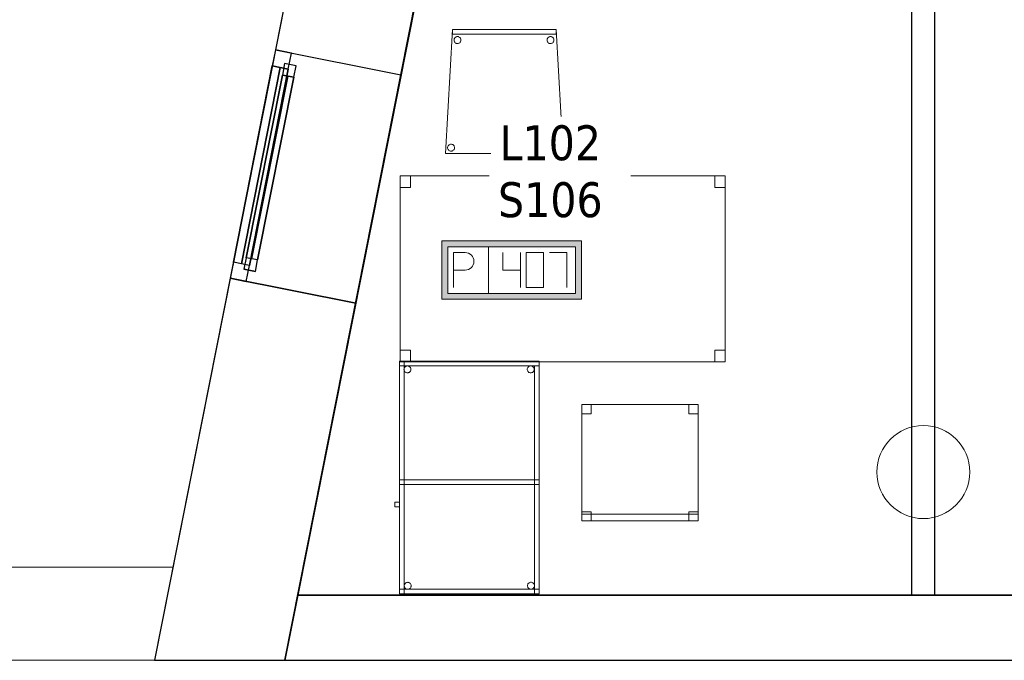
# Model space of a CAD drawing. Header units: metres. Extents: x 391.1 to 427.5, y 12.7 to 28.4.
# Tile 2 of 139: x 397.1 to 401.3, y 12.8 to 15.6. Entities that reach past the tile are written whole.
import ezdxf

# ---------------------------------------------------------------- set-up
doc = ezdxf.new("R2010")
doc.units = ezdxf.units.M
doc.layers.add('01_CARPINTERIA', color=5, linetype='Continuous', lineweight=25, true_color=0x0000ff)
doc.layers.add('01_SUELOS', color=7, linetype='Continuous', lineweight=25, true_color=0x007f00)
for name, color, linetype, lineweight in [('02_MOBILIARIO', 7, 'Continuous', 18), ('A-COLS-____-MCUT', 7, 'Continuous', 18), ('A-COLS-____-OTLN', 7, 'Continuous', 18), ('A-DETL-____-MBND', 7, 'Continuous', 18), ('A-GENM-____-OTLN', 7, 'Continuous', 18), ('A-WALL-____-MCUT', 7, 'Continuous', 25), ('A-WALL-____-OTLN', 7, 'Continuous', 25), ('E-ELEC-FIXT-IDEN', 7, 'Continuous', 30)]:
    doc.layers.add(name, color=color, linetype=linetype, lineweight=lineweight)
doc.styles.add('Tahoma_3', font='tahoma.ttf', dxfattribs={"height": 0.15})

# ---------------------------------------------------------------- blocks, each defined once
blk = doc.blocks.new('Family - Envans P1-154547-04_ELEC_P1')
at = {"layer": 'A-DETL-____-MBND', "color": 253, "true_color": 0xaaaaaa}
for p, q in [((5.8606, 0.4), (0, 0.4)), ((0, 0.4), (5.8606, 0.4)), ((5.7813, 0), (5.8606, 0.4)), ((5.8606, 0.4), (5.7813, 0)), ((0, 0), (5.7813, 0)), ((5.7813, 0), (0, 0)), ((0, 0), (5.7813, 0))]:
    blk.add_line(p, q, dxfattribs=at)
blk = doc.blocks.new('Forma directa - LONDR55-XX_ZZ-ARQ-CAA-M3D-Londres55-154575-04_ELEC_P1')
at = {"layer": '01_CARPINTERIA', "color": 161, "true_color": 0xaaaaff}
for p, q in [((0.1, 0.1), (0.05, 0.1)), ((0.05, 0.1), (0.05, 0.05)), ((0.1, 0.1), (0.05, 0.1)), ((0.05, 0.1), (0.05, 0.05)), ((0.1, 0.05), (0.1, 0.1)), ((0.1, 0.1), (0.1, 0.05)), ((0.1, 0.1), (0.9, 0.1)), ((0.9, 0.1), (0.1, 0.1)), ((0.1, 0.1), (0.1, 0.05)), ((0.1, 0.05), (0.1, 0.1)), ((0.9, 0.1), (0.9, 0.05)), ((0.9, 0.1), (0.9, 0.05)), ((0.95, 0.1), (0.9, 0.1)), ((0.9, 0.1), (0.9, 0.05)), ((0.95, 0.1), (0.9, 0.1)), ((0.9, 0.1), (0.9, 0.05)), ((0.95, 0.05), (0.95, 0.1)), ((0.95, 0.1), (0.95, 0.05)), ((0.07, 0.07), (0, 0.07)), ((0, 0.07), (0, 0)), ((0.07, 0.07), (0, 0.07)), ((0, 0.07), (0, 0)), ((0.05, 0.05), (0.1, 0.05)), ((0.05, 0.05), (0.1, 0.05)), ((0.07, 0), (0.07, 0.07)), ((0.07, 0.07), (0.07, 0)), ((0.07, 0.07), (0.93, 0.07)), ((0.93, 0.07), (0.07, 0.07)), ((0.07, 0.07), (0.07, 0)), ((0.07, 0), (0.07, 0.07)), ((0.9, 0.075), (0.1, 0.075)), ((0.9, 0.075), (0.1, 0.075)), ((0.1, 0.05), (0.9, 0.05)), ((0.9, 0.05), (0.1, 0.05)), ((0.9, 0.05), (0.95, 0.05)), ((0.9, 0.05), (0.95, 0.05)), ((1, 0.07), (0.93, 0.07)), ((0.93, 0.07), (0.93, 0)), ((1, 0.07), (0.93, 0.07)), ((0.93, 0.07), (0.93, 0)), ((0.93, 0.07), (0.93, 0)), ((0.93, 0.07), (0.93, 0)), ((1, 0), (1, 0.07)), ((1, 0.07), (1, 0)), ((0, 0), (0.07, 0)), ((0, 0), (0.07, 0)), ((0.93, 0.035), (0.07, 0.035)), ((0.07, 0.035), (0.93, 0.035)), ((0.07, 0), (0.93, 0)), ((0.93, 0), (0.07, 0)), ((0.93, 0), (1, 0)), ((0.93, 0), (1, 0))]:
    blk.add_line(p, q, dxfattribs=at)
blk = doc.blocks.new('Forma directa - Finestra P1-154579-04_ELEC_P1')
at = {"xscale": 1.0000000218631, "yscale": 1.0000000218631, "zscale": 1.0000000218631}
blk.add_blockref('Forma directa - LONDR55-XX_ZZ-ARQ-CAA-M3D-Londres55-154575-04_ELEC_P1', (0, 0), dxfattribs=at)
blk = doc.blocks.new('Family - Envans P1-154759-04_ELEC_P1')
at = {"layer": 'A-WALL-____-MCUT', "color": 253, "true_color": 0xaaaaaa}
for p, q in [((3.063, 0.1), (0, 0.1)), ((0, 0.1), (0, 0)), ((3.063, 0), (3.063, 0.1)), ((0, 0), (3.063, 0))]:
    blk.add_line(p, q, dxfattribs=at)
at = {"layer": 'A-WALL-____-OTLN', "color": 253, "true_color": 0xaaaaaa}
for p, q in [((3.063, 0.1), (0, 0.1)), ((0, 0.1), (0, 0)), ((3.063, 0), (3.063, 0.1)), ((0, 0), (3.063, 0))]:
    blk.add_line(p, q, dxfattribs=at)
at = {"layer": 'A-WALL-____-OTLN', "color": 253, "lineweight": 18, "true_color": 0xaaaaaa}
blk.add_line((0, 0), (3.063, 0), dxfattribs=at)
blk = doc.blocks.new('Family - Cadira d_Oficina_P1-154865-04_ELEC_P1')
at = {"layer": 'A-DETL-____-MBND', "color": 253, "true_color": 0xaaaaaa}
for p, q in [((0, 0), (0, 0.5)), ((0, 0.5), (0.5, 0.5)), ((0, 0.5), (0, 0)), ((0.5, 0.5), (0, 0.5)), ((0, 0.5), (0.04, 0.5)), ((0, 0.46), (0, 0.5)), ((0.04, 0.5), (0, 0.5)), ((0, 0.5), (0, 0.46)), ((0.04, 0.5), (0.04, 0.46)), ((0.04, 0.46), (0.04, 0.5)), ((0.46, 0.5), (0.5, 0.5)), ((0.46, 0.46), (0.46, 0.5)), ((0.5, 0.5), (0.46, 0.5)), ((0.46, 0.5), (0.46, 0.46)), ((0.5, 0.5), (0.5, 0)), ((0.5, 0), (0.5, 0.5)), ((0.5, 0.5), (0.5, 0.46)), ((0.5, 0.46), (0.5, 0.5)), ((0.04, 0.46), (0, 0.46)), ((0, 0.46), (0.04, 0.46)), ((0.5, 0.46), (0.46, 0.46)), ((0.46, 0.46), (0.5, 0.46)), ((0, 0.04), (0.04, 0.04)), ((0, 0), (0, 0.04)), ((0.04, 0.04), (0, 0.04)), ((0, 0.04), (0, 0)), ((0, 0.03), (0.5, 0.03)), ((0, 0), (0, 0.03)), ((0.5, 0.03), (0, 0.03)), ((0, 0.03), (0, 0)), ((0.04, 0), (0, 0)), ((0, 0), (0.04, 0)), ((0.5, 0), (0, 0)), ((0, 0), (0.5, 0)), ((0.5, 0), (0, 0)), ((0, 0), (0.5, 0)), ((0.04, 0.04), (0.04, 0)), ((0.04, 0), (0.04, 0.04)), ((0.46, 0.04), (0.5, 0.04)), ((0.46, 0), (0.46, 0.04)), ((0.5, 0.04), (0.46, 0.04)), ((0.46, 0.04), (0.46, 0)), ((0.46, 0), (0.5, 0)), ((0.5, 0.04), (0.5, 0)), ((0.5, 0), (0.5, 0.04)), ((0.5, 0.03), (0.5, 0)), ((0.5, 0), (0.5, 0.03)), ((0.5, 0), (0.46, 0))]:
    blk.add_line(p, q, dxfattribs=at)
blk = doc.blocks.new('Family - Façana nord-oest P1-154876-04_ELEC_P1')
at = {"layer": 'A-WALL-____-MCUT', "color": 253, "true_color": 0xaaaaaa}
for p, q in [((3.1463, 0.55), (2.5863, 0.55)), ((3.1463, 0), (3.1463, 0.55)), ((4.1463, 0.55), (4.1463, 0)), ((5.711, 0.55), (4.1463, 0.55)), ((5.8199, 0), (5.711, 0.55)), ((2.5863, 0), (3.1463, 0)), ((4.1463, 0), (5.8199, 0))]:
    blk.add_line(p, q, dxfattribs=at)
at = {"layer": 'A-WALL-____-OTLN', "color": 253, "true_color": 0xaaaaaa}
for p, q in [((5.711, 0.55), (0, 0.55)), ((3.1463, 0), (3.1463, 0.55)), ((4.1463, 0.55), (3.1463, 0.55)), ((4.1463, 0), (4.1463, 0.55)), ((5.8199, 0), (5.711, 0.55)), ((0, 0), (5.8199, 0)), ((3.1463, 0), (4.1463, 0))]:
    blk.add_line(p, q, dxfattribs=at)
at = {"layer": 'A-WALL-____-OTLN', "color": 253, "lineweight": 18, "true_color": 0xaaaaaa}
blk.add_line((0, 0), (5.8199, 0), dxfattribs=at)
blk = doc.blocks.new('Family - Vano de Finestra P1-154878-04_ELEC_P1')
at = {"layer": 'A-GENM-____-OTLN', "color": 253, "true_color": 0xaaaaaa}
for p, q in [((398.2007, 15.4633), (398.0063, 14.4823)), ((398.0063, 14.4823), (398.2007, 15.4633)), ((398.7402, 15.3564), (398.2007, 15.4633)), ((398.7402, 15.3564), (398.2007, 15.4633)), ((398.5458, 14.3754), (398.7402, 15.3564)), ((398.7402, 15.3564), (398.5458, 14.3754)), ((398.0063, 14.4823), (398.5458, 14.3754)), ((398.5458, 14.3754), (398.0063, 14.4823))]:
    blk.add_line(p, q, dxfattribs=at)
blk = doc.blocks.new('Family - Pilar P1-154940-04_ELEC_P1')
at = {"layer": 'A-COLS-____-MCUT', "color": 253, "true_color": 0xaaaaaa}
for start, end in [(360, 180), (180, 360)]:
    blk.add_arc((0.2, 0.2), 0.2, start, end, dxfattribs=at)
at = {"layer": 'A-COLS-____-OTLN', "color": 253, "true_color": 0xaaaaaa}
for start, end in [(360, 180), (180, 360)]:
    blk.add_arc((0.2, 0.2), 0.2, start, end, dxfattribs=at)
blk = doc.blocks.new('Family - Cadira confient_P1-154988-04_ELEC_P1')
at = {"layer": 'A-DETL-____-MBND', "color": 253, "true_color": 0xaaaaaa}
for p, q in [((0, 0), (0.03, 0.5326)), ((0.03, 0.5326), (0, 0)), ((0.03, 0.5326), (0.4765, 0.5326)), ((0.4765, 0.5326), (0.03, 0.5326)), ((0.03, 0.5126), (0.03, 0.5326)), ((0.03, 0.5326), (0.4765, 0.5326)), ((0.03, 0.5326), (0.03, 0.5126)), ((0.4765, 0.5326), (0.03, 0.5326)), ((0.4765, 0.5126), (0.03, 0.5126)), ((0.03, 0.5126), (0.4765, 0.5126)), ((0.4765, 0.5326), (0.5065, 0)), ((0.5065, 0), (0.4765, 0.5326)), ((0.4765, 0.5326), (0.4765, 0.5126)), ((0.4765, 0.5126), (0.4765, 0.5326)), ((0.0369, 0.4874), (0.0371, 0.49)), ((0.0371, 0.49), (0.0369, 0.4874)), ((0.0372, 0.4848), (0.0369, 0.4874)), ((0.0369, 0.4874), (0.0372, 0.4848)), ((0.0371, 0.49), (0.0378, 0.4926)), ((0.0378, 0.4926), (0.0371, 0.49)), ((0.0378, 0.4823), (0.0372, 0.4848)), ((0.0372, 0.4848), (0.0378, 0.4823)), ((0.0378, 0.4926), (0.0389, 0.4949)), ((0.0389, 0.4949), (0.0378, 0.4926)), ((0.039, 0.48), (0.0378, 0.4823)), ((0.0378, 0.4823), (0.039, 0.48)), ((0.0389, 0.4949), (0.0404, 0.4971)), ((0.0404, 0.4971), (0.0389, 0.4949)), ((0.0405, 0.4779), (0.039, 0.48)), ((0.039, 0.48), (0.0405, 0.4779)), ((0.0404, 0.4971), (0.0422, 0.4989)), ((0.0422, 0.4989), (0.0404, 0.4971)), ((0.0423, 0.476), (0.0405, 0.4779)), ((0.0405, 0.4779), (0.0423, 0.476)), ((0.0422, 0.4989), (0.0443, 0.5004)), ((0.0443, 0.5004), (0.0422, 0.4989)), ((0.0445, 0.4745), (0.0423, 0.476)), ((0.0423, 0.476), (0.0445, 0.4745)), ((0.0443, 0.5004), (0.0467, 0.5015)), ((0.0467, 0.5015), (0.0443, 0.5004)), ((0.0468, 0.4734), (0.0445, 0.4745)), ((0.0445, 0.4745), (0.0468, 0.4734)), ((0.0467, 0.5015), (0.0492, 0.5022)), ((0.0492, 0.5022), (0.0467, 0.5015)), ((0.0493, 0.4728), (0.0468, 0.4734)), ((0.0468, 0.4734), (0.0493, 0.4728)), ((0.0492, 0.5022), (0.0518, 0.5024)), ((0.0518, 0.5024), (0.0492, 0.5022)), ((0.0519, 0.4726), (0.0493, 0.4728)), ((0.0493, 0.4728), (0.0519, 0.4726)), ((0.0518, 0.5024), (0.0544, 0.5022)), ((0.0544, 0.5022), (0.0518, 0.5024)), ((0.0545, 0.4728), (0.0519, 0.4726)), ((0.0519, 0.4726), (0.0545, 0.4728)), ((0.0544, 0.5022), (0.0569, 0.5016)), ((0.0569, 0.5016), (0.0544, 0.5022)), ((0.057, 0.4735), (0.0545, 0.4728)), ((0.0545, 0.4728), (0.057, 0.4735)), ((0.0569, 0.5016), (0.0593, 0.5005)), ((0.0593, 0.5005), (0.0569, 0.5016)), ((0.0594, 0.4746), (0.057, 0.4735)), ((0.057, 0.4735), (0.0594, 0.4746)), ((0.0593, 0.5005), (0.0614, 0.499)), ((0.0614, 0.499), (0.0593, 0.5005)), ((0.0615, 0.4761), (0.0594, 0.4746)), ((0.0594, 0.4746), (0.0615, 0.4761)), ((0.0614, 0.499), (0.0633, 0.4972)), ((0.0633, 0.4972), (0.0614, 0.499)), ((0.0633, 0.478), (0.0615, 0.4761)), ((0.0615, 0.4761), (0.0633, 0.478)), ((0.0633, 0.4972), (0.0648, 0.495)), ((0.0648, 0.495), (0.0633, 0.4972)), ((0.0648, 0.4801), (0.0633, 0.478)), ((0.0633, 0.478), (0.0648, 0.4801)), ((0.0648, 0.495), (0.0659, 0.4927)), ((0.0659, 0.4927), (0.0648, 0.495)), ((0.0659, 0.4825), (0.0648, 0.4801)), ((0.0648, 0.4801), (0.0659, 0.4825)), ((0.0659, 0.4927), (0.0666, 0.4902)), ((0.0666, 0.4902), (0.0659, 0.4927)), ((0.0666, 0.485), (0.0659, 0.4825)), ((0.0659, 0.4825), (0.0666, 0.485)), ((0.0666, 0.4902), (0.0668, 0.4876)), ((0.0668, 0.4876), (0.0666, 0.4902)), ((0.0668, 0.4876), (0.0666, 0.485)), ((0.0666, 0.485), (0.0668, 0.4876)), ((0.4369, 0.4874), (0.4371, 0.49)), ((0.4371, 0.49), (0.4369, 0.4874)), ((0.4372, 0.4848), (0.4369, 0.4874)), ((0.4369, 0.4874), (0.4372, 0.4848)), ((0.4371, 0.49), (0.4378, 0.4926)), ((0.4378, 0.4926), (0.4371, 0.49)), ((0.4378, 0.4823), (0.4372, 0.4848)), ((0.4372, 0.4848), (0.4378, 0.4823)), ((0.4378, 0.4926), (0.4389, 0.4949)), ((0.4389, 0.4949), (0.4378, 0.4926)), ((0.439, 0.48), (0.4378, 0.4823)), ((0.4378, 0.4823), (0.439, 0.48)), ((0.4389, 0.4949), (0.4404, 0.4971)), ((0.4404, 0.4971), (0.4389, 0.4949)), ((0.4405, 0.4779), (0.439, 0.48)), ((0.439, 0.48), (0.4405, 0.4779)), ((0.4404, 0.4971), (0.4422, 0.4989)), ((0.4422, 0.4989), (0.4404, 0.4971)), ((0.4423, 0.476), (0.4405, 0.4779)), ((0.4405, 0.4779), (0.4423, 0.476)), ((0.4422, 0.4989), (0.4443, 0.5004)), ((0.4443, 0.5004), (0.4422, 0.4989)), ((0.4445, 0.4745), (0.4423, 0.476)), ((0.4423, 0.476), (0.4445, 0.4745)), ((0.4443, 0.5004), (0.4467, 0.5015)), ((0.4467, 0.5015), (0.4443, 0.5004)), ((0.4468, 0.4734), (0.4445, 0.4745)), ((0.4445, 0.4745), (0.4468, 0.4734)), ((0.4467, 0.5015), (0.4492, 0.5022)), ((0.4492, 0.5022), (0.4467, 0.5015)), ((0.4493, 0.4728), (0.4468, 0.4734)), ((0.4468, 0.4734), (0.4493, 0.4728)), ((0.4492, 0.5022), (0.4518, 0.5024)), ((0.4518, 0.5024), (0.4492, 0.5022)), ((0.4519, 0.4726), (0.4493, 0.4728)), ((0.4493, 0.4728), (0.4519, 0.4726)), ((0.4518, 0.5024), (0.4544, 0.5022)), ((0.4544, 0.5022), (0.4518, 0.5024)), ((0.4545, 0.4728), (0.4519, 0.4726)), ((0.4519, 0.4726), (0.4545, 0.4728)), ((0.4544, 0.5022), (0.4569, 0.5016)), ((0.4569, 0.5016), (0.4544, 0.5022)), ((0.457, 0.4735), (0.4545, 0.4728)), ((0.4545, 0.4728), (0.457, 0.4735)), ((0.4569, 0.5016), (0.4593, 0.5005)), ((0.4593, 0.5005), (0.4569, 0.5016)), ((0.4594, 0.4746), (0.457, 0.4735)), ((0.457, 0.4735), (0.4594, 0.4746)), ((0.4593, 0.5005), (0.4614, 0.499)), ((0.4614, 0.499), (0.4593, 0.5005)), ((0.4615, 0.4761), (0.4594, 0.4746)), ((0.4594, 0.4746), (0.4615, 0.4761)), ((0.4614, 0.499), (0.4633, 0.4972)), ((0.4633, 0.4972), (0.4614, 0.499)), ((0.4633, 0.478), (0.4615, 0.4761)), ((0.4615, 0.4761), (0.4633, 0.478)), ((0.4633, 0.4972), (0.4648, 0.495)), ((0.4648, 0.495), (0.4633, 0.4972)), ((0.4648, 0.4801), (0.4633, 0.478)), ((0.4633, 0.478), (0.4648, 0.4801)), ((0.4648, 0.495), (0.4659, 0.4927)), ((0.4659, 0.4927), (0.4648, 0.495)), ((0.4659, 0.4825), (0.4648, 0.4801)), ((0.4648, 0.4801), (0.4659, 0.4825)), ((0.4659, 0.4927), (0.4666, 0.4902)), ((0.4666, 0.4902), (0.4659, 0.4927)), ((0.4666, 0.485), (0.4659, 0.4825)), ((0.4659, 0.4825), (0.4666, 0.485)), ((0.4666, 0.4902), (0.4668, 0.4876)), ((0.4668, 0.4876), (0.4666, 0.4902)), ((0.4668, 0.4876), (0.4666, 0.485)), ((0.4666, 0.485), (0.4668, 0.4876)), ((0.5065, 0), (0, 0)), ((0, 0), (0.5065, 0)), ((0.0093, 0.025), (0.0095, 0.0276)), ((0.0095, 0.0276), (0.0093, 0.025)), ((0.0095, 0.0224), (0.0093, 0.025)), ((0.0093, 0.025), (0.0095, 0.0224)), ((0.0095, 0.0276), (0.0102, 0.0301)), ((0.0102, 0.0301), (0.0095, 0.0276)), ((0.0102, 0.0199), (0.0095, 0.0224)), ((0.0095, 0.0224), (0.0102, 0.0199)), ((0.0102, 0.0301), (0.0113, 0.0325)), ((0.0113, 0.0325), (0.0102, 0.0301)), ((0.0113, 0.0176), (0.0102, 0.0199)), ((0.0102, 0.0199), (0.0113, 0.0176)), ((0.0113, 0.0325), (0.0127, 0.0346)), ((0.0127, 0.0346), (0.0113, 0.0325)), ((0.0128, 0.0154), (0.0113, 0.0176)), ((0.0113, 0.0176), (0.0128, 0.0154)), ((0.0127, 0.0346), (0.0146, 0.0365)), ((0.0146, 0.0365), (0.0127, 0.0346)), ((0.0147, 0.0136), (0.0128, 0.0154)), ((0.0128, 0.0154), (0.0147, 0.0136)), ((0.0146, 0.0365), (0.0167, 0.038)), ((0.0167, 0.038), (0.0146, 0.0365)), ((0.0168, 0.0121), (0.0147, 0.0136)), ((0.0147, 0.0136), (0.0168, 0.0121)), ((0.0167, 0.038), (0.0191, 0.0391)), ((0.0191, 0.0391), (0.0167, 0.038)), ((0.0192, 0.011), (0.0168, 0.0121)), ((0.0168, 0.0121), (0.0192, 0.011)), ((0.0191, 0.0391), (0.0216, 0.0398)), ((0.0216, 0.0398), (0.0191, 0.0391)), ((0.0217, 0.0104), (0.0192, 0.011)), ((0.0192, 0.011), (0.0217, 0.0104)), ((0.0216, 0.0398), (0.0242, 0.04)), ((0.0242, 0.04), (0.0216, 0.0398)), ((0.0243, 0.0102), (0.0217, 0.0104)), ((0.0217, 0.0104), (0.0243, 0.0102)), ((0.0242, 0.04), (0.0268, 0.0398)), ((0.0268, 0.0398), (0.0242, 0.04)), ((0.0269, 0.0104), (0.0243, 0.0102)), ((0.0243, 0.0102), (0.0269, 0.0104)), ((0.0268, 0.0398), (0.0293, 0.0392)), ((0.0293, 0.0392), (0.0268, 0.0398)), ((0.0294, 0.0111), (0.0269, 0.0104)), ((0.0269, 0.0104), (0.0294, 0.0111)), ((0.0293, 0.0392), (0.0316, 0.0381)), ((0.0316, 0.0381), (0.0293, 0.0392)), ((0.0318, 0.0122), (0.0294, 0.0111)), ((0.0294, 0.0111), (0.0318, 0.0122)), ((0.0316, 0.0381), (0.0338, 0.0366)), ((0.0338, 0.0366), (0.0316, 0.0381)), ((0.0339, 0.0137), (0.0318, 0.0122)), ((0.0318, 0.0122), (0.0339, 0.0137)), ((0.0338, 0.0366), (0.0356, 0.0347)), ((0.0356, 0.0347), (0.0338, 0.0366)), ((0.0357, 0.0155), (0.0339, 0.0137)), ((0.0339, 0.0137), (0.0357, 0.0155)), ((0.0356, 0.0347), (0.0371, 0.0326)), ((0.0371, 0.0326), (0.0356, 0.0347)), ((0.0372, 0.0177), (0.0357, 0.0155)), ((0.0357, 0.0155), (0.0372, 0.0177)), ((0.0371, 0.0326), (0.0382, 0.0303)), ((0.0382, 0.0303), (0.0371, 0.0326)), ((0.0383, 0.02), (0.0372, 0.0177)), ((0.0372, 0.0177), (0.0383, 0.02)), ((0.0382, 0.0303), (0.0389, 0.0278)), ((0.0389, 0.0278), (0.0382, 0.0303)), ((0.0389, 0.0226), (0.0383, 0.02)), ((0.0383, 0.02), (0.0389, 0.0226)), ((0.0389, 0.0278), (0.0392, 0.0252)), ((0.0392, 0.0252), (0.0389, 0.0278)), ((0.0392, 0.0252), (0.0389, 0.0226)), ((0.0389, 0.0226), (0.0392, 0.0252)), ((0.4693, 0.025), (0.4695, 0.0276)), ((0.4695, 0.0276), (0.4693, 0.025)), ((0.4695, 0.0224), (0.4693, 0.025)), ((0.4693, 0.025), (0.4695, 0.0224)), ((0.4695, 0.0276), (0.4702, 0.0301)), ((0.4702, 0.0301), (0.4695, 0.0276)), ((0.4702, 0.0199), (0.4695, 0.0224)), ((0.4695, 0.0224), (0.4702, 0.0199)), ((0.4702, 0.0301), (0.4713, 0.0325)), ((0.4713, 0.0325), (0.4702, 0.0301)), ((0.4713, 0.0176), (0.4702, 0.0199)), ((0.4702, 0.0199), (0.4713, 0.0176)), ((0.4713, 0.0325), (0.4727, 0.0346)), ((0.4727, 0.0346), (0.4713, 0.0325)), ((0.4728, 0.0154), (0.4713, 0.0176)), ((0.4713, 0.0176), (0.4728, 0.0154)), ((0.4727, 0.0346), (0.4746, 0.0365)), ((0.4746, 0.0365), (0.4727, 0.0346)), ((0.4747, 0.0136), (0.4728, 0.0154)), ((0.4728, 0.0154), (0.4747, 0.0136)), ((0.4746, 0.0365), (0.4767, 0.038)), ((0.4767, 0.038), (0.4746, 0.0365)), ((0.4768, 0.0121), (0.4747, 0.0136)), ((0.4747, 0.0136), (0.4768, 0.0121)), ((0.4767, 0.038), (0.4791, 0.0391)), ((0.4791, 0.0391), (0.4767, 0.038)), ((0.4792, 0.011), (0.4768, 0.0121)), ((0.4768, 0.0121), (0.4792, 0.011)), ((0.4791, 0.0391), (0.4816, 0.0398)), ((0.4816, 0.0398), (0.4791, 0.0391)), ((0.4817, 0.0104), (0.4792, 0.011)), ((0.4792, 0.011), (0.4817, 0.0104)), ((0.4816, 0.0398), (0.4842, 0.04)), ((0.4842, 0.04), (0.4816, 0.0398)), ((0.4843, 0.0102), (0.4817, 0.0104)), ((0.4817, 0.0104), (0.4843, 0.0102)), ((0.4842, 0.04), (0.4868, 0.0398)), ((0.4868, 0.0398), (0.4842, 0.04)), ((0.4869, 0.0104), (0.4843, 0.0102)), ((0.4843, 0.0102), (0.4869, 0.0104)), ((0.4868, 0.0398), (0.4893, 0.0392)), ((0.4893, 0.0392), (0.4868, 0.0398)), ((0.4894, 0.0111), (0.4869, 0.0104)), ((0.4869, 0.0104), (0.4894, 0.0111)), ((0.4893, 0.0392), (0.4916, 0.0381)), ((0.4916, 0.0381), (0.4893, 0.0392)), ((0.4918, 0.0122), (0.4894, 0.0111)), ((0.4894, 0.0111), (0.4918, 0.0122)), ((0.4916, 0.0381), (0.4938, 0.0366)), ((0.4938, 0.0366), (0.4916, 0.0381)), ((0.4939, 0.0137), (0.4918, 0.0122)), ((0.4918, 0.0122), (0.4939, 0.0137)), ((0.4938, 0.0366), (0.4956, 0.0347)), ((0.4956, 0.0347), (0.4938, 0.0366)), ((0.4957, 0.0155), (0.4939, 0.0137)), ((0.4939, 0.0137), (0.4957, 0.0155)), ((0.4956, 0.0347), (0.4971, 0.0326)), ((0.4971, 0.0326), (0.4956, 0.0347)), ((0.4972, 0.0177), (0.4957, 0.0155)), ((0.4957, 0.0155), (0.4972, 0.0177)), ((0.4971, 0.0326), (0.4982, 0.0303)), ((0.4982, 0.0303), (0.4971, 0.0326)), ((0.4983, 0.02), (0.4972, 0.0177)), ((0.4972, 0.0177), (0.4983, 0.02)), ((0.4982, 0.0303), (0.4989, 0.0278)), ((0.4989, 0.0278), (0.4982, 0.0303)), ((0.4989, 0.0226), (0.4983, 0.02)), ((0.4983, 0.02), (0.4989, 0.0226)), ((0.4989, 0.0278), (0.4992, 0.0252)), ((0.4992, 0.0252), (0.4989, 0.0278)), ((0.4992, 0.0252), (0.4989, 0.0226)), ((0.4989, 0.0226), (0.4992, 0.0252))]:
    blk.add_line(p, q, dxfattribs=at)
blk = doc.blocks.new('Family - Taula 140X80_P1-155030-04_ELEC_P1')
at = {"layer": 'A-DETL-____-MBND', "color": 253, "true_color": 0xaaaaaa}
for p, q in [((0, 0.7501), (0, 0.8001)), ((0, 0.8001), (0.0437, 0.8001)), ((0.0437, 0.8001), (0, 0.8001)), ((0, 0.8001), (0, 0.7501)), ((0, 0), (0, 0.8001)), ((0, 0.8001), (1.3973, 0.8001)), ((1.3973, 0.8001), (0, 0.8001)), ((0, 0.8001), (0, 0)), ((0.0437, 0.8001), (0.0437, 0.7501)), ((0.0437, 0.7501), (0.0437, 0.8001)), ((1.3536, 0.7501), (1.3536, 0.8001)), ((1.3536, 0.8001), (1.3973, 0.8001)), ((1.3973, 0.8001), (1.3536, 0.8001)), ((1.3536, 0.8001), (1.3536, 0.7501)), ((1.3973, 0.8001), (1.3973, 0.7501)), ((1.3973, 0.7501), (1.3973, 0.8001)), ((1.3973, 0.8001), (1.3973, 0)), ((1.3973, 0), (1.3973, 0.8001)), ((0.0437, 0.7501), (0, 0.7501)), ((0, 0.7501), (0.0437, 0.7501)), ((1.3973, 0.7501), (1.3536, 0.7501)), ((1.3536, 0.7501), (1.3973, 0.7501)), ((0, 0), (0, 0.05)), ((0, 0.05), (0.0437, 0.05)), ((0.0437, 0.05), (0, 0.05)), ((0, 0.05), (0, 0)), ((0.0437, 0.05), (0.0437, 0)), ((0.0437, 0), (0.0437, 0.05)), ((1.3536, 0), (1.3536, 0.05)), ((1.3536, 0.05), (1.3973, 0.05)), ((1.3973, 0.05), (1.3536, 0.05)), ((1.3536, 0.05), (1.3536, 0)), ((1.3973, 0.05), (1.3973, 0)), ((1.3973, 0), (1.3973, 0.05)), ((1.3973, 0), (0, 0)), ((0, 0), (1.3973, 0)), ((0.0437, 0), (0, 0)), ((0, 0), (0.0437, 0)), ((1.3973, 0), (1.3536, 0)), ((1.3536, 0), (1.3973, 0))]:
    blk.add_line(p, q, dxfattribs=at)
blk = doc.blocks.new('Family - LONDR55-XX_ZZ-ARQ-CAA-M3D-Londres55-155045-04_ELEC_P1')
at = {"layer": '01_SUELOS', "color": 9, "true_color": 0xaad4aa}
for p, q in [((2.9654, 14.9576), (0, 0)), ((0, 0), (2.9654, 14.9576)), ((0, 0), (25.4183, 0)), ((25.4183, 0), (0, 0))]:
    blk.add_line(p, q, dxfattribs=at)
blk = doc.blocks.new('Family - Taula 100X60_P1-155049-04_ELEC_P1')
at = {"layer": 'A-DETL-____-MBND', "color": 253, "true_color": 0xaaaaaa}
for p, q in [((0.02, 0.98), (0.02, 1)), ((0.02, 1), (0.62, 1)), ((0.02, 0.98), (0.02, 1)), ((0.62, 1), (0.02, 1)), ((0.62, 1), (0.02, 1)), ((0.02, 1), (0.62, 1)), ((0.02, 1), (0.02, 0)), ((0.02, 0), (0.02, 1)), ((0.62, 1), (0.02, 1)), ((0.02, 1), (0.62, 1)), ((0.02, 1), (0.02, 0)), ((0.02, 0), (0.02, 1)), ((0.62, 0.98), (0.02, 0.98)), ((0.02, 0.98), (0.62, 0.98)), ((0.04, 0), (0.04, 1)), ((0.04, 1), (0.62, 1)), ((0.62, 1), (0.04, 1)), ((0.04, 1), (0.04, 0)), ((0.0409, 0.9725), (0.0424, 0.9746)), ((0.0424, 0.9746), (0.0409, 0.9725)), ((0.0424, 0.9746), (0.0442, 0.9764)), ((0.0442, 0.9764), (0.0424, 0.9746)), ((0.0442, 0.9764), (0.0464, 0.9779)), ((0.0464, 0.9779), (0.0442, 0.9764)), ((0.0464, 0.9779), (0.0487, 0.979)), ((0.0487, 0.979), (0.0464, 0.9779)), ((0.0487, 0.979), (0.0512, 0.9797)), ((0.0512, 0.9797), (0.0487, 0.979)), ((0.0512, 0.9797), (0.0538, 0.9799)), ((0.0538, 0.9799), (0.0512, 0.9797)), ((0.0538, 0.9799), (0.0564, 0.9797)), ((0.0564, 0.9797), (0.0538, 0.9799)), ((0.0564, 0.9797), (0.0589, 0.979)), ((0.0589, 0.979), (0.0564, 0.9797)), ((0.0589, 0.979), (0.0613, 0.9779)), ((0.0613, 0.9779), (0.0589, 0.979)), ((0.0613, 0.9779), (0.0634, 0.9764)), ((0.0634, 0.9764), (0.0613, 0.9779)), ((0.0634, 0.9764), (0.0653, 0.9746)), ((0.0653, 0.9746), (0.0634, 0.9764)), ((0.0653, 0.9746), (0.0668, 0.9725)), ((0.0668, 0.9725), (0.0653, 0.9746)), ((0.5709, 0.9725), (0.5724, 0.9746)), ((0.5724, 0.9746), (0.5709, 0.9725)), ((0.5724, 0.9746), (0.5742, 0.9764)), ((0.5742, 0.9764), (0.5724, 0.9746)), ((0.5742, 0.9764), (0.5764, 0.9779)), ((0.5764, 0.9779), (0.5742, 0.9764)), ((0.5764, 0.9779), (0.5787, 0.979)), ((0.5787, 0.979), (0.5764, 0.9779)), ((0.5787, 0.979), (0.5812, 0.9797)), ((0.5812, 0.9797), (0.5787, 0.979)), ((0.5812, 0.9797), (0.5838, 0.9799)), ((0.5838, 0.9799), (0.5812, 0.9797)), ((0.5838, 0.9799), (0.5864, 0.9797)), ((0.5864, 0.9797), (0.5838, 0.9799)), ((0.5864, 0.9797), (0.5889, 0.979)), ((0.5889, 0.979), (0.5864, 0.9797)), ((0.5889, 0.979), (0.5913, 0.9779)), ((0.5913, 0.9779), (0.5889, 0.979)), ((0.5913, 0.9779), (0.5934, 0.9764)), ((0.5934, 0.9764), (0.5913, 0.9779)), ((0.5934, 0.9764), (0.5953, 0.9746)), ((0.5953, 0.9746), (0.5934, 0.9764)), ((0.5953, 0.9746), (0.5968, 0.9725)), ((0.5968, 0.9725), (0.5953, 0.9746)), ((0.6, 0.98), (0.62, 0.98)), ((0.62, 0.98), (0.6, 0.98)), ((0.6, 0), (0.6, 0.98)), ((0.6, 0.98), (0.6, 0)), ((0.62, 1), (0.62, 0.98)), ((0.62, 0.98), (0.62, 1)), ((0.62, 1), (0.62, 0)), ((0.62, 0), (0.62, 1)), ((0.62, 0), (0.62, 1)), ((0.62, 1), (0.62, 0)), ((0.62, 0), (0.62, 1)), ((0.62, 1), (0.62, 0)), ((0.62, 0.98), (0.62, 0)), ((0.62, 0), (0.62, 0.98)), ((0.0389, 0.965), (0.0391, 0.9676)), ((0.0391, 0.9676), (0.0389, 0.965)), ((0.0391, 0.9624), (0.0389, 0.965)), ((0.0389, 0.965), (0.0391, 0.9624)), ((0.0391, 0.9676), (0.0398, 0.9701)), ((0.0398, 0.9701), (0.0391, 0.9676)), ((0.0398, 0.9599), (0.0391, 0.9624)), ((0.0391, 0.9624), (0.0398, 0.9599)), ((0.0398, 0.9701), (0.0409, 0.9725)), ((0.0409, 0.9725), (0.0398, 0.9701)), ((0.0409, 0.9575), (0.0398, 0.9599)), ((0.0398, 0.9599), (0.0409, 0.9575)), ((0.0424, 0.9554), (0.0409, 0.9575)), ((0.0409, 0.9575), (0.0424, 0.9554)), ((0.0442, 0.9536), (0.0424, 0.9554)), ((0.0424, 0.9554), (0.0442, 0.9536)), ((0.0464, 0.9521), (0.0442, 0.9536)), ((0.0442, 0.9536), (0.0464, 0.9521)), ((0.0487, 0.951), (0.0464, 0.9521)), ((0.0464, 0.9521), (0.0487, 0.951)), ((0.0512, 0.9503), (0.0487, 0.951)), ((0.0487, 0.951), (0.0512, 0.9503)), ((0.0538, 0.9501), (0.0512, 0.9503)), ((0.0512, 0.9503), (0.0538, 0.9501)), ((0.0564, 0.9503), (0.0538, 0.9501)), ((0.0538, 0.9501), (0.0564, 0.9503)), ((0.0589, 0.951), (0.0564, 0.9503)), ((0.0564, 0.9503), (0.0589, 0.951)), ((0.0613, 0.9521), (0.0589, 0.951)), ((0.0589, 0.951), (0.0613, 0.9521)), ((0.0634, 0.9536), (0.0613, 0.9521)), ((0.0613, 0.9521), (0.0634, 0.9536)), ((0.0653, 0.9554), (0.0634, 0.9536)), ((0.0634, 0.9536), (0.0653, 0.9554)), ((0.0668, 0.9575), (0.0653, 0.9554)), ((0.0653, 0.9554), (0.0668, 0.9575)), ((0.0668, 0.9725), (0.0679, 0.9701)), ((0.0679, 0.9701), (0.0668, 0.9725)), ((0.0679, 0.9599), (0.0668, 0.9575)), ((0.0668, 0.9575), (0.0679, 0.9599)), ((0.0679, 0.9701), (0.0685, 0.9676)), ((0.0685, 0.9676), (0.0679, 0.9701)), ((0.0685, 0.9624), (0.0679, 0.9599)), ((0.0679, 0.9599), (0.0685, 0.9624)), ((0.0685, 0.9676), (0.0688, 0.965)), ((0.0688, 0.965), (0.0685, 0.9676)), ((0.0688, 0.965), (0.0685, 0.9624)), ((0.0685, 0.9624), (0.0688, 0.965)), ((0.5689, 0.965), (0.5691, 0.9676)), ((0.5691, 0.9676), (0.5689, 0.965)), ((0.5691, 0.9624), (0.5689, 0.965)), ((0.5689, 0.965), (0.5691, 0.9624)), ((0.5691, 0.9676), (0.5698, 0.9701)), ((0.5698, 0.9701), (0.5691, 0.9676)), ((0.5698, 0.9599), (0.5691, 0.9624)), ((0.5691, 0.9624), (0.5698, 0.9599)), ((0.5698, 0.9701), (0.5709, 0.9725)), ((0.5709, 0.9725), (0.5698, 0.9701)), ((0.5709, 0.9575), (0.5698, 0.9599)), ((0.5698, 0.9599), (0.5709, 0.9575)), ((0.5724, 0.9554), (0.5709, 0.9575)), ((0.5709, 0.9575), (0.5724, 0.9554)), ((0.5742, 0.9536), (0.5724, 0.9554)), ((0.5724, 0.9554), (0.5742, 0.9536)), ((0.5764, 0.9521), (0.5742, 0.9536)), ((0.5742, 0.9536), (0.5764, 0.9521)), ((0.5787, 0.951), (0.5764, 0.9521)), ((0.5764, 0.9521), (0.5787, 0.951)), ((0.5812, 0.9503), (0.5787, 0.951)), ((0.5787, 0.951), (0.5812, 0.9503)), ((0.5838, 0.9501), (0.5812, 0.9503)), ((0.5812, 0.9503), (0.5838, 0.9501)), ((0.5864, 0.9503), (0.5838, 0.9501)), ((0.5838, 0.9501), (0.5864, 0.9503)), ((0.5889, 0.951), (0.5864, 0.9503)), ((0.5864, 0.9503), (0.5889, 0.951)), ((0.5913, 0.9521), (0.5889, 0.951)), ((0.5889, 0.951), (0.5913, 0.9521)), ((0.5934, 0.9536), (0.5913, 0.9521)), ((0.5913, 0.9521), (0.5934, 0.9536)), ((0.5953, 0.9554), (0.5934, 0.9536)), ((0.5934, 0.9536), (0.5953, 0.9554)), ((0.5968, 0.9575), (0.5953, 0.9554)), ((0.5953, 0.9554), (0.5968, 0.9575)), ((0.5968, 0.9725), (0.5979, 0.9701)), ((0.5979, 0.9701), (0.5968, 0.9725)), ((0.5979, 0.9599), (0.5968, 0.9575)), ((0.5968, 0.9575), (0.5979, 0.9599)), ((0.5979, 0.9701), (0.5985, 0.9676)), ((0.5985, 0.9676), (0.5979, 0.9701)), ((0.5985, 0.9624), (0.5979, 0.9599)), ((0.5979, 0.9599), (0.5985, 0.9624)), ((0.5985, 0.9676), (0.5988, 0.965)), ((0.5988, 0.965), (0.5985, 0.9676)), ((0.5988, 0.965), (0.5985, 0.9624)), ((0.5985, 0.9624), (0.5988, 0.965)), ((0.02, 0.47), (0.02, 0.49)), ((0.02, 0.49), (0.62, 0.49)), ((0.02, 0.47), (0.02, 0.49)), ((0.62, 0.49), (0.02, 0.49)), ((0.02, 0.49), (0.04, 0.49)), ((0.04, 0.49), (0.02, 0.49)), ((0.02, 0), (0.02, 0.49)), ((0.02, 0.49), (0.02, 0)), ((0.62, 0.47), (0.02, 0.47)), ((0.02, 0.47), (0.62, 0.47)), ((0.04, 0.47), (0.04, 0.49)), ((0.04, 0.49), (0.62, 0.49)), ((0.04, 0.47), (0.04, 0.49)), ((0.62, 0.49), (0.04, 0.49)), ((0.04, 0.49), (0.04, 0)), ((0.04, 0), (0.04, 0.49)), ((0.62, 0.47), (0.04, 0.47)), ((0.04, 0.47), (0.62, 0.47)), ((0.62, 0.49), (0.62, 0.47)), ((0.62, 0.47), (0.62, 0.49)), ((0.62, 0.49), (0.62, 0.47)), ((0.62, 0.47), (0.62, 0.49)), ((0, 0.3744), (0, 0.3944)), ((0, 0.3944), (0.02, 0.3944)), ((0.02, 0.3944), (0, 0.3944)), ((0, 0.3944), (0, 0.3744)), ((0.02, 0.3944), (0.02, 0.3744)), ((0.02, 0.3744), (0.02, 0.3944)), ((0.02, 0.3744), (0, 0.3744)), ((0, 0.3744), (0.02, 0.3744)), ((0.041, 0.0401), (0.0421, 0.0424)), ((0.0421, 0.0424), (0.041, 0.0401)), ((0.0421, 0.0424), (0.0436, 0.0446)), ((0.0436, 0.0446), (0.0421, 0.0424)), ((0.0436, 0.0446), (0.0454, 0.0464)), ((0.0454, 0.0464), (0.0436, 0.0446)), ((0.0454, 0.0464), (0.0475, 0.0479)), ((0.0475, 0.0479), (0.0454, 0.0464)), ((0.0475, 0.0479), (0.0499, 0.049)), ((0.0499, 0.049), (0.0475, 0.0479)), ((0.0499, 0.049), (0.0524, 0.0497)), ((0.0524, 0.0497), (0.0499, 0.049)), ((0.0524, 0.0497), (0.055, 0.0499)), ((0.055, 0.0499), (0.0524, 0.0497)), ((0.055, 0.0499), (0.0576, 0.0497)), ((0.0576, 0.0497), (0.055, 0.0499)), ((0.0576, 0.0497), (0.0601, 0.049)), ((0.0601, 0.049), (0.0576, 0.0497)), ((0.0601, 0.049), (0.0625, 0.0479)), ((0.0625, 0.0479), (0.0601, 0.049)), ((0.0625, 0.0479), (0.0646, 0.0464)), ((0.0646, 0.0464), (0.0625, 0.0479)), ((0.0646, 0.0464), (0.0664, 0.0446)), ((0.0664, 0.0446), (0.0646, 0.0464)), ((0.0664, 0.0446), (0.0679, 0.0424)), ((0.0679, 0.0424), (0.0664, 0.0446)), ((0.0679, 0.0424), (0.069, 0.0401)), ((0.069, 0.0401), (0.0679, 0.0424)), ((0.571, 0.0404), (0.5721, 0.0428)), ((0.5721, 0.0428), (0.571, 0.0404)), ((0.5721, 0.0428), (0.5736, 0.0449)), ((0.5736, 0.0449), (0.5721, 0.0428)), ((0.5736, 0.0449), (0.5754, 0.0467)), ((0.5754, 0.0467), (0.5736, 0.0449)), ((0.5754, 0.0467), (0.5776, 0.0482)), ((0.5776, 0.0482), (0.5754, 0.0467)), ((0.5776, 0.0482), (0.5799, 0.0493)), ((0.5799, 0.0493), (0.5776, 0.0482)), ((0.5799, 0.0493), (0.5824, 0.05)), ((0.5824, 0.05), (0.5799, 0.0493)), ((0.5824, 0.05), (0.585, 0.0502)), ((0.585, 0.0502), (0.5824, 0.05)), ((0.585, 0.0502), (0.5876, 0.05)), ((0.5876, 0.05), (0.585, 0.0502)), ((0.5876, 0.05), (0.5901, 0.0493)), ((0.5901, 0.0493), (0.5876, 0.05)), ((0.5901, 0.0493), (0.5925, 0.0482)), ((0.5925, 0.0482), (0.5901, 0.0493)), ((0.5925, 0.0482), (0.5946, 0.0467)), ((0.5946, 0.0467), (0.5925, 0.0482)), ((0.5946, 0.0467), (0.5965, 0.0449)), ((0.5965, 0.0449), (0.5946, 0.0467)), ((0.5965, 0.0449), (0.598, 0.0428)), ((0.598, 0.0428), (0.5965, 0.0449)), ((0.598, 0.0428), (0.5991, 0.0404)), ((0.5991, 0.0404), (0.598, 0.0428)), ((0.02, 0), (0.02, 0.02)), ((0.02, 0.02), (0.62, 0.02)), ((0.02, 0), (0.02, 0.02)), ((0.62, 0.02), (0.02, 0.02)), ((0.62, 0), (0.02, 0)), ((0.02, 0), (0.62, 0)), ((0.04, 0), (0.02, 0)), ((0.04, 0), (0.02, 0)), ((0.02, 0), (0.62, 0)), ((0.62, 0), (0.02, 0)), ((0.02, 0), (0.62, 0)), ((0.62, 0), (0.02, 0)), ((0.0401, 0.035), (0.0403, 0.0375)), ((0.0403, 0.0375), (0.0401, 0.035)), ((0.0403, 0.0324), (0.0401, 0.035)), ((0.0401, 0.035), (0.0403, 0.0324)), ((0.0403, 0.0375), (0.041, 0.0401)), ((0.041, 0.0401), (0.0403, 0.0375)), ((0.041, 0.0298), (0.0403, 0.0324)), ((0.0403, 0.0324), (0.041, 0.0298)), ((0.0421, 0.0275), (0.041, 0.0298)), ((0.041, 0.0298), (0.0421, 0.0275)), ((0.0436, 0.0254), (0.0421, 0.0275)), ((0.0421, 0.0275), (0.0436, 0.0254)), ((0.0454, 0.0235), (0.0436, 0.0254)), ((0.0436, 0.0254), (0.0454, 0.0235)), ((0.0475, 0.022), (0.0454, 0.0235)), ((0.0454, 0.0235), (0.0475, 0.022)), ((0.0499, 0.0209), (0.0475, 0.022)), ((0.0475, 0.022), (0.0499, 0.0209)), ((0.0524, 0.0202), (0.0499, 0.0209)), ((0.0499, 0.0209), (0.0524, 0.0202)), ((0.055, 0.02), (0.0524, 0.0202)), ((0.0524, 0.0202), (0.055, 0.02)), ((0.0576, 0.0202), (0.055, 0.02)), ((0.055, 0.02), (0.0576, 0.0202)), ((0.0601, 0.0209), (0.0576, 0.0202)), ((0.0576, 0.0202), (0.0601, 0.0209)), ((0.0625, 0.022), (0.0601, 0.0209)), ((0.0601, 0.0209), (0.0625, 0.022)), ((0.0646, 0.0235), (0.0625, 0.022)), ((0.0625, 0.022), (0.0646, 0.0235)), ((0.0664, 0.0254), (0.0646, 0.0235)), ((0.0646, 0.0235), (0.0664, 0.0254)), ((0.0679, 0.0275), (0.0664, 0.0254)), ((0.0664, 0.0254), (0.0679, 0.0275)), ((0.069, 0.0298), (0.0679, 0.0275)), ((0.0679, 0.0275), (0.069, 0.0298)), ((0.069, 0.0401), (0.0697, 0.0375)), ((0.0697, 0.0375), (0.069, 0.0401)), ((0.0697, 0.0324), (0.069, 0.0298)), ((0.069, 0.0298), (0.0697, 0.0324)), ((0.0697, 0.0375), (0.0699, 0.035)), ((0.0699, 0.035), (0.0697, 0.0375)), ((0.0699, 0.035), (0.0697, 0.0324)), ((0.0697, 0.0324), (0.0699, 0.035)), ((0.5701, 0.0353), (0.5703, 0.0379)), ((0.5703, 0.0379), (0.5701, 0.0353)), ((0.5703, 0.0327), (0.5701, 0.0353)), ((0.5701, 0.0353), (0.5703, 0.0327)), ((0.5703, 0.0379), (0.571, 0.0404)), ((0.571, 0.0404), (0.5703, 0.0379)), ((0.571, 0.0302), (0.5703, 0.0327)), ((0.5703, 0.0327), (0.571, 0.0302)), ((0.5721, 0.0278), (0.571, 0.0302)), ((0.571, 0.0302), (0.5721, 0.0278)), ((0.5736, 0.0257), (0.5721, 0.0278)), ((0.5721, 0.0278), (0.5736, 0.0257)), ((0.5754, 0.0238), (0.5736, 0.0257)), ((0.5736, 0.0257), (0.5754, 0.0238)), ((0.5776, 0.0224), (0.5754, 0.0238)), ((0.5754, 0.0238), (0.5776, 0.0224)), ((0.5799, 0.0213), (0.5776, 0.0224)), ((0.5776, 0.0224), (0.5799, 0.0213)), ((0.5824, 0.0206), (0.5799, 0.0213)), ((0.5799, 0.0213), (0.5824, 0.0206)), ((0.585, 0.0204), (0.5824, 0.0206)), ((0.5824, 0.0206), (0.585, 0.0204)), ((0.5876, 0.0206), (0.585, 0.0204)), ((0.585, 0.0204), (0.5876, 0.0206)), ((0.5901, 0.0213), (0.5876, 0.0206)), ((0.5876, 0.0206), (0.5901, 0.0213)), ((0.5925, 0.0224), (0.5901, 0.0213)), ((0.5901, 0.0213), (0.5925, 0.0224)), ((0.5946, 0.0238), (0.5925, 0.0224)), ((0.5925, 0.0224), (0.5946, 0.0238)), ((0.5965, 0.0257), (0.5946, 0.0238)), ((0.5946, 0.0238), (0.5965, 0.0257)), ((0.598, 0.0278), (0.5965, 0.0257)), ((0.5965, 0.0257), (0.598, 0.0278)), ((0.5991, 0.0302), (0.598, 0.0278)), ((0.598, 0.0278), (0.5991, 0.0302)), ((0.5991, 0.0404), (0.5997, 0.0379)), ((0.5997, 0.0379), (0.5991, 0.0404)), ((0.5997, 0.0327), (0.5991, 0.0302)), ((0.5991, 0.0302), (0.5997, 0.0327)), ((0.5997, 0.0379), (0.6, 0.0353)), ((0.6, 0.0353), (0.5997, 0.0379)), ((0.6, 0.0353), (0.5997, 0.0327)), ((0.5997, 0.0327), (0.6, 0.0353)), ((0.62, 0), (0.6, 0)), ((0.62, 0.02), (0.62, 0)), ((0.62, 0), (0.62, 0.02)), ((0.62, 0), (0.04, 0)), ((0.04, 0), (0.62, 0)), ((0.62, 0), (0.6, 0))]:
    blk.add_line(p, q, dxfattribs=at)
blk = doc.blocks.new('Family - Mur P1-155141-04_ELEC_P1')
at = {"layer": 'A-WALL-____-MCUT', "color": 253, "true_color": 0xaaaaaa}
for p, q in [((0.0555, 0.28), (0, 0)), ((25.4738, 0.28), (0.0555, 0.28)), ((0, 0), (25.4157, 0))]:
    blk.add_line(p, q, dxfattribs=at)
at = {"layer": 'A-WALL-____-OTLN', "color": 253, "true_color": 0xaaaaaa}
for p, q in [((0.0555, 0.28), (0, 0)), ((25.4738, 0.28), (0.0555, 0.28)), ((0, 0), (25.4157, 0))]:
    blk.add_line(p, q, dxfattribs=at)
at = {"layer": 'A-WALL-____-OTLN', "color": 253, "lineweight": 18, "true_color": 0xaaaaaa}
blk.add_line((0, 0), (25.4157, 0), dxfattribs=at)
blk = doc.blocks.new('LONDR55-XX_ZZ-ARQ-CAA-M3D-Londres55_ifc-1-04_ELEC_P1')
at = {"layer": '01_CARPINTERIA', "color": 253, "lineweight": 18, "true_color": 0xaaaaaa, "rotation": 258.7933562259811}
blk.add_blockref('Forma directa - Finestra P1-154579-04_ELEC_P1', (398.2007, 15.4633), dxfattribs=at)
at = {"layer": '01_SUELOS', "color": 253, "lineweight": 18, "true_color": 0xaaaaaa}
blk.add_blockref('Family - LONDR55-XX_ZZ-ARQ-CAA-M3D-Londres55-155045-04_ELEC_P1', (398.2972, 13.1206), dxfattribs=at)
at = {"layer": '02_MOBILIARIO', "color": 253, "lineweight": 18, "true_color": 0xaaaaaa}
for name, p in [('Family - Cadira confient_P1-154988-04_ELEC_P1', (398.9316, 15.0184)), ('Family - Taula 140X80_P1-155030-04_ELEC_P1', (398.7371, 14.1227)), ('Family - Taula 100X60_P1-155049-04_ELEC_P1', (398.7144, 13.1258)), ('Family - Cadira d_Oficina_P1-154865-04_ELEC_P1', (399.5181, 13.4392))]:
    blk.add_blockref(name, p, dxfattribs=at)
at = {"layer": 'A-COLS-____-OTLN', "color": 253, "lineweight": 18, "true_color": 0xaaaaaa}
blk.add_blockref('Family - Pilar P1-154940-04_ELEC_P1', (400.787, 13.4495), dxfattribs=at)
at = {"layer": 'A-GENM-____-OTLN', "color": 253, "lineweight": 18, "true_color": 0xaaaaaa}
blk.add_blockref('Family - Vano de Finestra P1-154878-04_ELEC_P1', (0, 0), dxfattribs=at)
at = {"layer": 'A-WALL-____-OTLN', "color": 253, "lineweight": 18, "true_color": 0xaaaaaa}
for name, p, rotation in [('Family - Façana nord-oest P1-154876-04_ELEC_P1', (398.8121, 18.5496), 258.7933562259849), ('Family - Envans P1-154759-04_ELEC_P1', (400.936, 16.1836), 270)]:
    blk.add_blockref(name, p, dxfattribs=dict(at, rotation=rotation))
for name, p in [('Family - Envans P1-154547-04_ELEC_P1', (391.8997, 12.8406)), ('Family - Mur P1-155141-04_ELEC_P1', (398.2417, 12.8406))]:
    blk.add_blockref(name, p, dxfattribs=at)
blk = doc.blocks.new('ZYR_05_02_05 PT 4COL Terra - 07 PT Terra _4SC-2SAI-2VD_-903819-04_ELEC_P1')
at = {"layer": 'A-DETL-____-MBND', "true_color": 0x3c0aff}
h = blk.add_hatch(color=180, dxfattribs=at)
h.paths.add_polyline_path([(-0.6243, -0.125), (-0.0243, -0.125), (-0.0243, 0.125), (-0.6243, 0.125)])
h.paths.add_polyline_path([(-0.5993, -0.1), (-0.5993, 0.1), (-0.0493, 0.1), (-0.0493, -0.1)])
at = {"layer": 'A-DETL-____-MBND', "color": 180, "true_color": 0x3c0aff}
for p, q in [((-0.0243, 0.125), (-0.6243, 0.125)), ((-0.6243, 0.125), (-0.6243, -0.125)), ((-0.6243, 0.125), (-0.0243, 0.125)), ((-0.6243, 0.125), (-0.6243, -0.125)), ((-0.5993, -0.1), (-0.5993, 0.1)), ((-0.5993, 0.1), (-0.0493, 0.1)), ((-0.5993, 0.1), (-0.0493, 0.1)), ((-0.5993, -0.1), (-0.5993, 0.1)), ((-0.4243, 0.1), (-0.4243, -0.1)), ((-0.0493, 0.1), (-0.0493, -0.1)), ((-0.0493, 0.1), (-0.0493, -0.1)), ((-0.0243, -0.125), (-0.0243, 0.125)), ((-0.0243, 0.125), (-0.0243, -0.125)), ((-0.5743, 0.075), (-0.5243, 0.0754)), ((-0.5743, 0.075), (-0.5743, -0.075)), ((-0.3618, 0.075), (-0.3618, 0)), ((-0.2868, 0.075), (-0.2868, -0.075)), ((-0.1868, 0.075), (-0.2618, 0.075)), ((-0.2618, 0.075), (-0.2618, -0.075)), ((-0.1868, -0.075), (-0.1868, 0.075)), ((-0.1618, 0.075), (-0.0868, 0.075)), ((-0.0868, 0.075), (-0.0868, -0.075)), ((-0.5743, 0), (-0.5243, 0)), ((-0.3618, 0), (-0.2868, 0)), ((-0.2618, -0.075), (-0.1868, -0.075)), ((-0.6243, -0.125), (-0.0243, -0.125)), ((-0.0243, -0.125), (-0.6243, -0.125)), ((-0.0493, -0.1), (-0.5993, -0.1)), ((-0.0493, -0.1), (-0.5993, -0.1))]:
    blk.add_line(p, q, dxfattribs=at)
blk.add_arc((-0.5243, 0.0377), 0.0377, 270, 90, dxfattribs=at)

msp = doc.modelspace()

# ---------------------------------------------------------------- block references
at = {"lineweight": 5}
msp.add_blockref('LONDR55-XX_ZZ-ARQ-CAA-M3D-Londres55_ifc-1-04_ELEC_P1', (0, 0), dxfattribs=at)
at = {"layer": 'A-DETL-____-MBND', "color": 180, "true_color": 0x3c0aff}
msp.add_blockref('ZYR_05_02_05 PT 4COL Terra - 07 PT Terra _4SC-2SAI-2VD_-903819-04_ELEC_P1', (399.5408, 14.5175), dxfattribs=at)

# ---------------------------------------------------------------- next in the draw order: texts
at = {"layer": 'E-ELEC-FIXT-IDEN', "char_height": 0.15, "attachment_point": 1, "style": 'Tahoma_3', "bg_fill": 3, "box_fill_scale": 1.25, "bg_fill_color": 256, "bg_fill_true_color": 13158600, "bg_fill_transparency": 0}
for s, insert, width in [('L102', (399.1644, 15.1397), 0.517088), ('S106', (399.1577, 14.895), 0.533122)]:
    msp.add_mtext(s, dxfattribs=dict(at, insert=insert, width=width))

doc.saveas('drawing.dxf')
